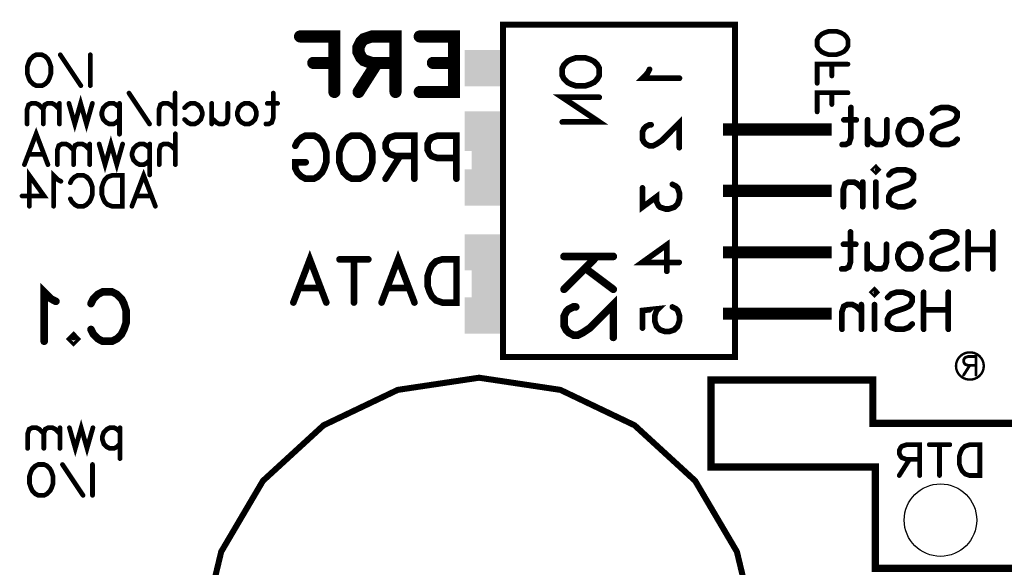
# Model space of a CAD drawing. Extents: x 0 to 95, y 0 to 136.
# Tile 2 of 14: x 0 to 41, y 23 to 45. Entities that reach past the tile are written whole.
import ezdxf

# ---------------------------------------------------------------- set-up
doc = ezdxf.new("R2010")
doc.units = 0
doc.layers.add('Bottom_Silk', color=11, linetype='CONTINUOUS')

msp = doc.modelspace()

# ---------------------------------------------------------------- linework, layer by layer
at = {"layer": 'Bottom_Silk', "linetype": 'CONTINUOUS'}
for points, const_width in [([(78.5, 110.6), (78.7, 16.8), (73.2, 16.8), (73.2, 13.9), (66.3, 13.9), (66.3, 6.6), (60.1, 6.6), (60.1, 9.4), (47.4, 9.4), (47.4, 22.5), (35.8, 22.5), (35.8, 26.7), (29, 26.7), (29, 30.3), (35.7, 30.3), (35.7, 28.5), (58.9, 28.5), (58.9, 31.4), (67.5, 31.4), (67.5, 110.6), (78.7, 110.6), (78.7, 110.3)], 0.3), ([(20.3901, 44.99), (29.99, 44.99), (29.99, 31.25), (20.3901, 31.25), (20.3901, 44.99)], 0.25), ([(11.9881, 44.5075), (13.4107, 44.5075), (13.4107, 42.2105)], 0.5), ([(15.942, 43.4133), (14.9591, 43.4133), (14.6306, 43.5245), (14.5194, 43.6332), (14.4107, 43.8505), (14.4107, 44.0703), (14.5194, 44.2876), (14.6306, 44.3988), (14.9591, 44.5075), (15.942, 44.5075), (15.942, 42.2105)], 0.5), ([(16.942, 44.5075), (18.3622, 44.5075), (18.3622, 42.2105), (16.942, 42.2105)], 0.5), ([(33.3961, 44.3589), (33.4564, 44.481), (33.5786, 44.6017), (33.6993, 44.6635), (33.8818, 44.7239), (34.1864, 44.7239), (34.3675, 44.6635), (34.4896, 44.6017), (34.6104, 44.481), (34.6721, 44.3589), (34.6721, 44.116), (34.6104, 43.9953), (34.4896, 43.8731), (34.3675, 43.8128), (34.1864, 43.7524), (33.8818, 43.7524), (33.6993, 43.8128), (33.5786, 43.8731), (33.4564, 43.9953), (33.3961, 44.116), (33.3961, 44.3589)], 0.1961), ([(1.3071, 43.7505), (1.4293, 43.6902), (1.55, 43.568), (1.6118, 43.4473), (1.6721, 43.2648), (1.6721, 42.9602), (1.6118, 42.7791), (1.55, 42.657), (1.4293, 42.5362), (1.3071, 42.4745), (1.0643, 42.4745), (0.9435, 42.5362), (0.8214, 42.657), (0.761, 42.7791), (0.7007, 42.9602), (0.7007, 43.2648), (0.761, 43.4473), (0.8214, 43.568), (0.9435, 43.6902), (1.0643, 43.7505), (1.3071, 43.7505)], 0.1961), ([(2.915, 42.4745), (2.0643, 43.7491)], 0.1961), ([(3.3072, 43.7505), (3.3072, 42.4745)], 0.1961), ([(13.4107, 43.4133), (12.5364, 43.4133)], 0.5), ([(15.1764, 43.4133), (14.4107, 42.2105)], 0.5), ([(18.3622, 43.4133), (17.4879, 43.4133)], 0.5), ([(22.8443, 43.1894), (22.9167, 43.336), (23.0633, 43.4808), (23.2082, 43.555), (23.4272, 43.6274), (23.7927, 43.6274), (24.01, 43.555), (24.1566, 43.4808), (24.3015, 43.336), (24.3756, 43.1894), (24.3756, 42.898), (24.3015, 42.7531), (24.1566, 42.6065), (24.01, 42.5341), (23.7927, 42.4617), (23.4272, 42.4617), (23.2082, 42.5341), (23.0633, 42.6065), (22.9167, 42.7531), (22.8443, 42.898), (22.8443, 43.1894)], 0.2353), ([(26.458, 43.1467), (26.3839, 43.0001), (26.1666, 42.7811), (27.6962, 42.7811)], 0.2353), ([(33.3961, 42.5699), (33.3961, 43.3603), (34.6721, 43.3603)], 0.1961), ([(34.0039, 43.3603), (34.0039, 42.8745)], 0.1961), ([(3.3928, 41.7398), (3.1499, 40.889), (2.9071, 41.7398), (2.6642, 40.889), (2.4213, 41.7398)], 0.1961), ([(5.7578, 40.889), (4.9071, 42.1637)], 0.1961), ([(6.8182, 42.1651), (6.8182, 40.889)], 0.1961), ([(10.8787, 42.1651), (10.8787, 41.1319), (10.8183, 40.9508), (10.6962, 40.889), (10.5754, 40.889)], 0.1961), ([(22.8443, 40.9702), (24.3756, 40.9702), (22.8443, 41.9911), (24.3756, 41.9911)], 0.2353), ([(33.3961, 41.3874), (33.3961, 42.1777), (34.6721, 42.1777)], 0.1961), ([(34.0039, 42.1777), (34.0039, 41.692)], 0.1961), ([(1.3609, 41.4969), (1.1784, 41.6794), (1.0563, 41.7398), (0.8752, 41.7398), (0.7531, 41.6794), (0.6913, 41.4969), (0.6913, 40.889)], 0.1961), ([(2.0292, 41.4969), (1.8467, 41.6794), (1.7245, 41.7398), (1.5434, 41.7398), (1.4213, 41.6794), (1.3609, 41.4969), (1.3609, 40.889)], 0.1961), ([(2.0292, 41.7398), (2.0292, 40.889)], 0.1961), ([(4.5149, 41.5573), (4.3928, 41.678), (4.2721, 41.7398), (4.0896, 41.7398), (3.9674, 41.678), (3.8467, 41.5573), (3.7849, 41.3748), (3.7849, 41.2526), (3.8467, 41.0715), (3.9674, 40.9494), (4.0896, 40.889), (4.2721, 40.889), (4.3928, 40.9494), (4.5149, 41.0715)], 0.1961), ([(4.5149, 41.7398), (4.5149, 40.4637)], 0.1961), ([(6.8182, 41.4969), (6.6357, 41.6794), (6.5136, 41.7398), (6.3311, 41.7398), (6.2104, 41.6794), (6.15, 41.4969), (6.15, 40.889)], 0.1961), ([(7.2104, 41.5573), (7.3325, 41.6794), (7.4546, 41.7398), (7.6357, 41.7398), (7.7579, 41.6794), (7.8786, 41.5573), (7.9404, 41.3748), (7.9404, 41.254), (7.8786, 41.0715), (7.7579, 40.9508), (7.6357, 40.889), (7.4546, 40.889), (7.3325, 40.9508), (7.2104, 41.0715)], 0.1961), ([(9.0008, 41.7398), (9.0008, 41.1319), (8.9404, 40.9508), (8.8183, 40.889), (8.6358, 40.889), (8.515, 40.9508), (8.3325, 41.1319)], 0.1961), ([(8.3325, 41.7398), (8.3325, 40.889)], 0.1961), ([(9.8801, 41.7398), (10.0008, 41.6794), (10.1229, 41.5573), (10.1833, 41.3748), (10.1833, 41.254), (10.1229, 41.0715), (10.0008, 40.9508), (9.8801, 40.889), (9.6976, 40.889), (9.5754, 40.9508), (9.4547, 41.0715), (9.3929, 41.254), (9.3929, 41.3748), (9.4547, 41.5573), (9.5754, 41.6794), (9.6976, 41.7398), (9.8801, 41.7398)], 0.1961), ([(11.0612, 41.7398), (10.6358, 41.7398)], 0.1961), ([(34.7946, 41.5685), (34.7946, 40.3286), (34.7222, 40.1113), (34.5756, 40.0372), (34.4307, 40.0372)], 0.2353), ([(38.1757, 41.3495), (38.3206, 41.4961), (38.5396, 41.5685), (38.831, 41.5685), (39.05, 41.4961), (39.1966, 41.3495), (39.1966, 41.2046), (39.1225, 41.0581), (39.05, 40.9856), (38.9051, 40.9132), (38.4671, 40.7666), (38.3206, 40.6942), (38.2481, 40.6201), (38.1757, 40.4752), (38.1757, 40.2562), (38.3206, 40.1113), (38.5396, 40.0372), (38.831, 40.0372), (39.05, 40.1113), (39.1966, 40.2562)], 0.2353), ([(26.5237, 40.8535), (26.4513, 40.8535), (26.3047, 40.781), (26.2323, 40.7086), (26.1598, 40.562), (26.1598, 40.2706), (26.2323, 40.1257), (26.3047, 40.0533), (26.4513, 39.9792), (26.5962, 39.9792), (26.7427, 40.0533), (26.96, 40.1982), (27.6895, 40.9276), (27.6895, 39.9067)], 0.2353), ([(35.0136, 41.0581), (34.5032, 41.0581)], 0.2353), ([(36.2861, 41.0581), (36.2861, 40.3286), (36.2137, 40.1113), (36.0671, 40.0372), (35.8481, 40.0372), (35.7032, 40.1113), (35.4842, 40.3286)], 0.2353), ([(35.4842, 41.0581), (35.4842, 40.0372)], 0.2353), ([(37.3412, 41.0581), (37.4861, 40.9856), (37.6327, 40.8391), (37.7051, 40.6201), (37.7051, 40.4752), (37.6327, 40.2562), (37.4861, 40.1113), (37.3412, 40.0372), (37.1222, 40.0372), (36.9757, 40.1113), (36.8308, 40.2562), (36.7567, 40.4752), (36.7567, 40.6201), (36.8308, 40.8391), (36.9757, 40.9856), (37.1222, 41.0581), (37.3412, 41.0581)], 0.2353), ([(29.5, 40.66), (34, 40.66)], 0.5), ([(0.5787, 39.2061), (1.0658, 40.4822), (1.5516, 39.2061)], 0.1961), ([(4.6452, 40.0569), (4.4023, 39.2061), (4.1595, 40.0569), (3.9166, 39.2061), (3.6738, 40.0569)], 0.1961), ([(6.8278, 40.4822), (6.8278, 39.2061)], 0.1961), ([(11.7969, 39.9853), (11.8814, 40.1543), (12.0524, 40.3253), (12.2214, 40.4098), (12.5614, 40.4098), (12.7324, 40.3253), (12.9014, 40.1543), (12.9879, 39.9853), (13.0724, 39.7298), (13.0724, 39.3033), (12.9879, 39.0498), (12.9014, 38.8788), (12.7324, 38.7098), (12.5614, 38.6233), (12.2214, 38.6233), (12.0524, 38.7098), (11.8814, 38.8788), (11.7969, 39.0498), (11.7969, 39.3033), (12.2214, 39.3033)], 0.2745), ([(14.4705, 40.4098), (14.6414, 40.3253), (14.8105, 40.1543), (14.8969, 39.9853), (14.9815, 39.7298), (14.9815, 39.3033), (14.8969, 39.0498), (14.8105, 38.8788), (14.6414, 38.7098), (14.4705, 38.6233), (14.1304, 38.6233), (13.9614, 38.7098), (13.7904, 38.8788), (13.7059, 39.0498), (13.6214, 39.3033), (13.6214, 39.7298), (13.7059, 39.9853), (13.7904, 40.1543), (13.9614, 40.3253), (14.1304, 40.4098), (14.4705, 40.4098)], 0.2745), ([(16.7215, 39.5588), (15.957, 39.5588), (15.7015, 39.6453), (15.615, 39.7298), (15.5305, 39.8988), (15.5305, 40.0698), (15.615, 40.2388), (15.7015, 40.3253), (15.957, 40.4098), (16.7215, 40.4098), (16.7215, 38.6233)], 0.2745), ([(18.4615, 39.4743), (17.695, 39.4743), (17.4415, 39.5588), (17.355, 39.6453), (17.2705, 39.8143), (17.2705, 40.0698), (17.355, 40.2388), (17.4415, 40.3253), (17.695, 40.4098), (18.4615, 40.4098), (18.4615, 38.6233)], 0.2745), ([(2.6134, 39.814), (2.4309, 39.9965), (2.3087, 40.0569), (2.1276, 40.0569), (2.0055, 39.9965), (1.9437, 39.814), (1.9437, 39.2061)], 0.1961), ([(3.2816, 39.814), (3.0991, 39.9965), (2.977, 40.0569), (2.7959, 40.0569), (2.6737, 39.9965), (2.6134, 39.814), (2.6134, 39.2061)], 0.1961), ([(3.2816, 40.0569), (3.2816, 39.2061)], 0.1961), ([(5.7674, 39.8744), (5.6452, 39.9951), (5.5245, 40.0569), (5.342, 40.0569), (5.2199, 39.9951), (5.0991, 39.8744), (5.0374, 39.6919), (5.0374, 39.5697), (5.0991, 39.3886), (5.2199, 39.2665), (5.342, 39.2061), (5.5245, 39.2061), (5.6452, 39.2665), (5.7674, 39.3886)], 0.1961), ([(5.7674, 40.0569), (5.7674, 38.7808)], 0.1961), ([(6.8278, 39.814), (6.6453, 39.9965), (6.5231, 40.0569), (6.3406, 40.0569), (6.2199, 39.9965), (6.1595, 39.814), (6.1595, 39.2061)], 0.1961), ([(1.3691, 39.6315), (0.7612, 39.6315)], 0.1961), ([(16.126, 39.5588), (15.5305, 38.6233)], 0.2745), ([(35.8988, 38.9962), (35.8263, 38.9238), (35.7522, 38.9962), (35.8263, 39.0703), (35.8988, 38.9962)], 0.2353), ([(0.7851, 37.4846), (0.7851, 38.7593), (1.393, 37.91), (0.4819, 37.91)], 0.1961), ([(2.0898, 38.5164), (1.9677, 38.5782), (1.7852, 38.7593), (1.7852, 37.4846)], 0.1961), ([(2.482, 38.4575), (2.5423, 38.5782), (2.6645, 38.7003), (2.7852, 38.7607), (3.028, 38.7607), (3.1502, 38.7003), (3.2709, 38.5782), (3.3327, 38.4575), (3.393, 38.275), (3.393, 37.9703), (3.3327, 37.7892), (3.2709, 37.6671), (3.1502, 37.5464), (3.028, 37.4846), (2.7852, 37.4846), (2.6645, 37.5464), (2.5423, 37.6671), (2.482, 37.7892)], 0.1961), ([(4.6359, 38.7607), (4.6359, 37.4846), (4.2106, 37.4846), (4.0281, 37.5464), (3.9059, 37.6671), (3.8456, 37.7892), (3.7852, 37.9703), (3.7852, 38.275), (3.8456, 38.4575), (3.9059, 38.5782), (4.0281, 38.7003), (4.2106, 38.7607), (4.6359, 38.7607)], 0.1961), ([(5.0281, 37.4846), (5.5152, 38.7607), (6.001, 37.4846)], 0.1961), ([(36.3694, 38.7772), (36.5142, 38.9238), (36.7332, 38.9962), (37.0247, 38.9962), (37.2437, 38.9238), (37.3902, 38.7772), (37.3902, 38.6323), (37.3161, 38.4858), (37.2437, 38.4133), (37.0988, 38.3409), (36.6608, 38.1943), (36.5142, 38.1219), (36.4418, 38.0478), (36.3694, 37.9029), (36.3694, 37.6839), (36.5142, 37.539), (36.7332, 37.4649), (37.0247, 37.4649), (37.2437, 37.539), (37.3902, 37.6839)], 0.2353), ([(26.1656, 38.2446), (26.1656, 37.4444), (26.7485, 37.8808), (26.7485, 37.6618), (26.8209, 37.5169), (26.8934, 37.4444), (27.1124, 37.3703), (27.2572, 37.3703), (27.4762, 37.4444), (27.6228, 37.5893), (27.6952, 37.8083), (27.6952, 38.0273), (27.6228, 38.2446), (27.5487, 38.3171), (27.4038, 38.3912)], 0.2353), ([(29.5, 38.12), (34, 38.12)], 0.5), ([(35.2816, 38.1943), (35.0626, 38.4133), (34.9161, 38.4858), (34.6987, 38.4858), (34.5522, 38.4133), (34.4797, 38.1943), (34.4797, 37.4649)], 0.2353), ([(35.2816, 38.4858), (35.2816, 37.4649)], 0.2353), ([(35.8263, 38.4858), (35.8263, 37.4649)], 0.2353), ([(5.8185, 37.91), (5.2106, 37.91)], 0.1961), ([(34.7759, 36.4214), (34.7759, 35.1815), (34.7034, 34.9642), (34.5569, 34.8901), (34.412, 34.8901)], 0.2353), ([(38.1569, 36.2024), (38.3018, 36.3489), (38.5208, 36.4214), (38.8123, 36.4214), (39.0313, 36.3489), (39.1778, 36.2024), (39.1778, 36.0575), (39.1037, 35.9109), (39.0313, 35.8385), (38.8864, 35.7661), (38.4484, 35.6195), (38.3018, 35.5471), (38.2294, 35.4729), (38.1569, 35.3281), (38.1569, 35.1091), (38.3018, 34.9642), (38.5208, 34.8901), (38.8123, 34.8901), (39.0313, 34.9642), (39.1778, 35.1091)], 0.2353), ([(39.6484, 36.4214), (39.6484, 34.8901)], 0.2353), ([(40.6693, 36.4214), (40.6693, 34.8901)], 0.2353), ([(27.6837, 35.1593), (26.1541, 35.1593), (27.1733, 35.8888), (27.1733, 34.7954)], 0.2353), ([(34.9949, 35.9109), (34.4844, 35.9109)], 0.2353), ([(36.2673, 35.9109), (36.2673, 35.1815), (36.1949, 34.9642), (36.0483, 34.8901), (35.8293, 34.8901), (35.6844, 34.9642), (35.4654, 35.1815)], 0.2353), ([(35.4654, 35.9109), (35.4654, 34.8901)], 0.2353), ([(37.3225, 35.9109), (37.4673, 35.8385), (37.6139, 35.6919), (37.6863, 35.4729), (37.6863, 35.3281), (37.6139, 35.1091), (37.4673, 34.9642), (37.3225, 34.8901), (37.1035, 34.8901), (36.9569, 34.9642), (36.812, 35.1091), (36.7379, 35.3281), (36.7379, 35.4729), (36.812, 35.6919), (36.9569, 35.8385), (37.1035, 35.9109), (37.3225, 35.9109)], 0.2353), ([(11.713, 33.5002), (12.395, 35.2867), (13.075, 33.5002)], 0.2745), ([(15.3641, 33.5002), (16.0461, 35.2867), (16.7261, 33.5002)], 0.2745), ([(22.9161, 35.4077), (24.9578, 35.4077)], 0.3137), ([(22.9161, 34.0465), (24.2772, 35.4077)], 0.3137), ([(29.5, 35.58), (34, 35.58)], 0.5), ([(40.6693, 35.6919), (39.6484, 35.6919)], 0.2353), ([(14.8151, 35.2867), (13.6241, 35.2867)], 0.2745), ([(14.2196, 35.2867), (14.2196, 33.5002)], 0.2745), ([(18.4661, 35.2867), (18.4661, 33.5002), (17.8706, 33.5002), (17.6151, 33.5867), (17.4441, 33.7557), (17.3596, 33.9267), (17.2751, 34.1802), (17.2751, 34.6067), (17.3596, 34.8622), (17.4441, 35.0312), (17.6151, 35.2022), (17.8706, 35.2867), (18.4661, 35.2867)], 0.2745), ([(23.7898, 34.9225), (24.9578, 34.0465)], 0.3137), ([(1.8855, 33.5494), (1.6901, 33.6482), (1.3981, 33.938), (1.3981, 31.8984)], 0.3137), ([(3.3359, 33.455), (3.4324, 33.6482), (3.6279, 33.8436), (3.821, 33.9402), (4.2096, 33.9402), (4.405, 33.8436), (4.5982, 33.6482), (4.697, 33.455), (4.7936, 33.163), (4.7936, 32.6756), (4.697, 32.3859), (4.5982, 32.1904), (4.405, 31.9973), (4.2096, 31.8984), (3.821, 31.8984), (3.6279, 31.9973), (3.4324, 32.1904), (3.3359, 32.3859)], 0.3137), ([(12.8195, 34.0957), (11.9685, 34.0957)], 0.2745), ([(16.4706, 34.0957), (15.6196, 34.0957)], 0.2745), ([(35.8425, 33.9247), (35.7701, 33.8523), (35.6959, 33.9247), (35.7701, 33.9989), (35.8425, 33.9247)], 0.2353), ([(36.3131, 33.7057), (36.458, 33.8523), (36.677, 33.9247), (36.9684, 33.9247), (37.1874, 33.8523), (37.334, 33.7057), (37.334, 33.5609), (37.2598, 33.4143), (37.1874, 33.3419), (37.0425, 33.2694), (36.6045, 33.1229), (36.458, 33.0504), (36.3855, 32.9763), (36.3131, 32.8314), (36.3131, 32.6124), (36.458, 32.4675), (36.677, 32.3934), (36.9684, 32.3934), (37.1874, 32.4675), (37.334, 32.6124)], 0.2353), ([(37.8046, 33.9247), (37.8046, 32.3934)], 0.2353), ([(38.8254, 33.9247), (38.8254, 32.3934)], 0.2353), ([(23.4035, 33.3202), (23.3069, 33.3202), (23.1115, 33.2237), (23.0149, 33.1271), (22.9183, 32.9317), (22.9183, 32.5431), (23.0149, 32.3499), (23.1115, 32.2533), (23.3069, 32.1545), (23.5001, 32.1545), (23.6955, 32.2533), (23.9852, 32.4465), (24.9578, 33.4191), (24.9578, 32.0579)], 0.3137), ([(26.1637, 32.4427), (26.1637, 33.1705), (26.819, 33.2429), (26.7466, 33.1705), (26.6724, 32.9515), (26.6724, 32.7341), (26.7466, 32.5151), (26.8914, 32.3686), (27.1104, 32.2961), (27.2553, 32.2961), (27.4743, 32.3686), (27.6209, 32.5151), (27.6933, 32.7341), (27.6933, 32.9515), (27.6209, 33.1705), (27.5468, 33.2429), (27.4019, 33.317)], 0.2353), ([(35.2254, 33.1229), (35.0064, 33.3419), (34.8598, 33.4143), (34.6425, 33.4143), (34.4959, 33.3419), (34.4235, 33.1229), (34.4235, 32.3934)], 0.2353), ([(35.2254, 33.4143), (35.2254, 32.3934)], 0.2353), ([(35.7701, 33.4143), (35.7701, 32.3934)], 0.2353), ([(29.5, 33.04), (34, 33.04)], 0.5), ([(38.8254, 33.1953), (37.8046, 33.1953)], 0.2353), ([(2.6118, 32.0939), (2.7084, 31.995), (2.6118, 31.8984), (2.513, 31.995), (2.6118, 32.0939)], 0.3137), ([(40.2947, 30.8756), (40.2821, 30.9932), (40.2449, 31.1057), (40.1847, 31.2081), (40.1042, 31.2961), (40.0068, 31.3656), (39.8969, 31.4137), (39.7792, 31.4383), (39.6588, 31.4383), (39.5411, 31.4137), (39.4312, 31.3656), (39.3338, 31.2961), (39.2533, 31.2081), (39.1931, 31.1057), (39.1559, 30.9932), (39.1433, 30.8756), (39.1559, 30.7579), (39.1931, 30.6454), (39.2533, 30.543), (39.3338, 30.455), (39.4312, 30.3855), (39.5411, 30.3374), (39.6588, 30.3128), (39.7792, 30.3128), (39.8969, 30.3374), (40.0068, 30.3855), (40.1042, 30.455), (40.1847, 30.543), (40.2449, 30.6454), (40.2821, 30.7579), (40.2947, 30.8756)], 0.1), ([(39.9703, 30.9017), (39.6426, 30.9017), (39.5331, 30.9388), (39.496, 30.975), (39.4598, 31.0474), (39.4598, 31.1207), (39.496, 31.1932), (39.5331, 31.2302), (39.6426, 31.2664), (39.9703, 31.2664), (39.9703, 30.5008)], 0.1176), ([(39.715, 30.9017), (39.4598, 30.5008)], 0.1176), ([(21.4009, 7.54), (24.628, 8.6203), (27.3983, 10.5969), (29.4698, 13.297), (30.6612, 16.4848), (30.8687, 19.8817), (30.074, 23.1907), (28.3466, 26.1229), (25.8375, 28.422), (22.7658, 29.887), (19.4, 30.39), (16.0342, 29.887), (12.9625, 28.422), (10.4534, 26.1229), (8.726, 23.1907), (7.9313, 19.8817), (8.1388, 16.4848), (9.3302, 13.297), (11.4017, 10.5969), (14.172, 8.6203), (17.3991, 7.54)], 0.25), ([(3.4141, 28.3191), (3.1712, 27.4683), (2.9283, 28.3191), (2.6855, 27.4683), (2.4426, 28.3191)], 0.1961), ([(1.3822, 28.0762), (1.1997, 28.2587), (1.0776, 28.3191), (0.8965, 28.3191), (0.7743, 28.2587), (0.7126, 28.0762), (0.7126, 27.4683)], 0.1961), ([(2.0504, 28.0762), (1.8679, 28.2587), (1.7458, 28.3191), (1.5647, 28.3191), (1.4426, 28.2587), (1.3822, 28.0762), (1.3822, 27.4683)], 0.1961), ([(2.0504, 28.3191), (2.0504, 27.4683)], 0.1961), ([(4.5362, 28.1366), (4.4141, 28.2573), (4.2933, 28.3191), (4.1108, 28.3191), (3.9887, 28.2573), (3.868, 28.1366), (3.8062, 27.9541), (3.8062, 27.8319), (3.868, 27.6508), (3.9887, 27.5287), (4.1108, 27.4683), (4.2933, 27.4683), (4.4141, 27.5287), (4.5362, 27.6508)], 0.1961), ([(4.5362, 28.3191), (4.5362, 27.043)], 0.1961), ([(37.6435, 27.0122), (37.0974, 27.0122), (36.9149, 27.074), (36.8531, 27.1344), (36.7928, 27.2551), (36.7928, 27.3772), (36.8531, 27.4979), (36.9149, 27.5597), (37.0974, 27.6201), (37.6435, 27.6201), (37.6435, 26.344)], 0.1961), ([(38.8864, 27.6201), (38.0357, 27.6201)], 0.1961), ([(38.461, 27.6201), (38.461, 26.344)], 0.1961), ([(40.1293, 27.6201), (40.1293, 26.344), (39.7039, 26.344), (39.5214, 26.4058), (39.3993, 26.5265), (39.3389, 26.6486), (39.2785, 26.8297), (39.2785, 27.1344), (39.3389, 27.3169), (39.3993, 27.4376), (39.5214, 27.5597), (39.7039, 27.6201), (40.1293, 27.6201)], 0.1961), ([(37.2181, 27.0122), (36.7928, 26.344)], 0.1961), ([(1.3971, 26.8001), (1.5193, 26.7398), (1.64, 26.6176), (1.7018, 26.4969), (1.7621, 26.3144), (1.7621, 26.0098), (1.7018, 25.8287), (1.64, 25.7066), (1.5193, 25.5858), (1.3971, 25.5241), (1.1543, 25.5241), (1.0335, 25.5858), (0.9114, 25.7066), (0.851, 25.8287), (0.7907, 26.0098), (0.7907, 26.3144), (0.851, 26.4969), (0.9114, 26.6176), (1.0335, 26.7398), (1.1543, 26.8001), (1.3971, 26.8001)], 0.1961), ([(3.005, 25.5241), (2.1543, 26.7987)], 0.1961), ([(3.3972, 26.8001), (3.3972, 25.5241)], 0.1961)]:
    msp.add_lwpolyline(points, dxfattribs=dict(at, const_width=const_width))
for points, const_width in [([(11.8631, 44.5075, 1), (12.1131, 44.5075, 1), (11.8631, 44.5075, 1)], 0.25), ([(16.817, 44.5075, 1), (17.067, 44.5075, 1), (16.817, 44.5075, 1)], 0.25), ([(33.347, 44.3589, 1), (33.4451, 44.3589, 1), (33.347, 44.3589, 1)], 0.098), ([(1.2581, 43.7505, 1), (1.3562, 43.7505, 1), (1.2581, 43.7505, 1)], 0.098), ([(2.0153, 43.7491, 1), (2.1133, 43.7491, 1), (2.0153, 43.7491, 1)], 0.098), ([(3.2582, 43.7505, 1), (3.3562, 43.7505, 1), (3.2582, 43.7505, 1)], 0.098), ([(12.4114, 43.4133, 1), (12.6614, 43.4133, 1), (12.4114, 43.4133, 1)], 0.25), ([(13.2857, 43.4133, 1), (13.5357, 43.4133, 1), (13.2857, 43.4133, 1)], 0.25), ([(15.0514, 43.4133, 1), (15.3014, 43.4133, 1), (15.0514, 43.4133, 1)], 0.25), ([(15.817, 43.4133, 1), (16.067, 43.4133, 1), (15.817, 43.4133, 1)], 0.25), ([(17.3629, 43.4133, 1), (17.6129, 43.4133, 1), (17.3629, 43.4133, 1)], 0.25), ([(18.2372, 43.4133, 1), (18.4872, 43.4133, 1), (18.2372, 43.4133, 1)], 0.25), ([(22.7855, 43.1894, 1), (22.9031, 43.1894, 1), (22.7855, 43.1894, 1)], 0.1176), ([(26.3992, 43.1467, 1), (26.5168, 43.1467, 1), (26.3992, 43.1467, 1)], 0.1176), ([(33.9549, 43.3603, 1), (34.0529, 43.3603, 1), (33.9549, 43.3603, 1)], 0.098), ([(34.6231, 43.3603, 1), (34.7212, 43.3603, 1), (34.6231, 43.3603, 1)], 0.098), ([(27.6374, 42.7811, 1), (27.755, 42.7811, 1), (27.6374, 42.7811, 1)], 0.1176), ([(33.9549, 42.8745, 1), (34.0529, 42.8745, 1), (33.9549, 42.8745, 1)], 0.098), ([(2.866, 42.4745, 1), (2.964, 42.4745, 1), (2.866, 42.4745, 1)], 0.098), ([(3.2582, 42.4745, 1), (3.3562, 42.4745, 1), (3.2582, 42.4745, 1)], 0.098), ([(13.2857, 42.2105, 1), (13.5357, 42.2105, 1), (13.2857, 42.2105, 1)], 0.25), ([(14.2857, 42.2105, 1), (14.5357, 42.2105, 1), (14.2857, 42.2105, 1)], 0.25), ([(15.817, 42.2105, 1), (16.067, 42.2105, 1), (15.817, 42.2105, 1)], 0.25), ([(16.817, 42.2105, 1), (17.067, 42.2105, 1), (16.817, 42.2105, 1)], 0.25), ([(33.347, 42.5699, 1), (33.4451, 42.5699, 1), (33.347, 42.5699, 1)], 0.098), ([(4.8581, 42.1637, 1), (4.9561, 42.1637, 1), (4.8581, 42.1637, 1)], 0.098), ([(6.7692, 42.1651, 1), (6.8672, 42.1651, 1), (6.7692, 42.1651, 1)], 0.098), ([(10.8297, 42.1651, 1), (10.9277, 42.1651, 1), (10.8297, 42.1651, 1)], 0.098), ([(24.3168, 41.9911, 1), (24.4344, 41.9911, 1), (24.3168, 41.9911, 1)], 0.1176), ([(33.9549, 42.1777, 1), (34.0529, 42.1777, 1), (33.9549, 42.1777, 1)], 0.098), ([(34.6231, 42.1777, 1), (34.7212, 42.1777, 1), (34.6231, 42.1777, 1)], 0.098), ([(1.3119, 41.4969, 1), (1.41, 41.4969, 1), (1.3119, 41.4969, 1)], 0.098), ([(1.9802, 41.7398, 1), (2.0782, 41.7398, 1), (1.9802, 41.7398, 1)], 0.098), ([(1.9802, 41.4969, 1), (2.0782, 41.4969, 1), (1.9802, 41.4969, 1)], 0.098), ([(2.3723, 41.7398, 1), (2.4703, 41.7398, 1), (2.3723, 41.7398, 1)], 0.098), ([(3.3438, 41.7398, 1), (3.4418, 41.7398, 1), (3.3438, 41.7398, 1)], 0.098), ([(4.4659, 41.7398, 1), (4.564, 41.7398, 1), (4.4659, 41.7398, 1)], 0.098), ([(4.4659, 41.5573, 1), (4.564, 41.5573, 1), (4.4659, 41.5573, 1)], 0.098), ([(6.7692, 41.4969, 1), (6.8672, 41.4969, 1), (6.7692, 41.4969, 1)], 0.098), ([(7.1614, 41.5573, 1), (7.2594, 41.5573, 1), (7.1614, 41.5573, 1)], 0.098), ([(8.2835, 41.7398, 1), (8.3816, 41.7398, 1), (8.2835, 41.7398, 1)], 0.098), ([(8.9517, 41.7398, 1), (9.0498, 41.7398, 1), (8.9517, 41.7398, 1)], 0.098), ([(9.831, 41.7398, 1), (9.9291, 41.7398, 1), (9.831, 41.7398, 1)], 0.098), ([(10.5868, 41.7398, 1), (10.6848, 41.7398, 1), (10.5868, 41.7398, 1)], 0.098), ([(11.0122, 41.7398, 1), (11.1102, 41.7398, 1), (11.0122, 41.7398, 1)], 0.098), ([(33.9549, 41.692, 1), (34.0529, 41.692, 1), (33.9549, 41.692, 1)], 0.098), ([(34.7358, 41.5685, 1), (34.8534, 41.5685, 1), (34.7358, 41.5685, 1)], 0.1176), ([(4.4659, 41.0715, 1), (4.564, 41.0715, 1), (4.4659, 41.0715, 1)], 0.098), ([(7.1614, 41.0715, 1), (7.2594, 41.0715, 1), (7.1614, 41.0715, 1)], 0.098), ([(8.2835, 41.1319, 1), (8.3816, 41.1319, 1), (8.2835, 41.1319, 1)], 0.098), ([(33.347, 41.3874, 1), (33.4451, 41.3874, 1), (33.347, 41.3874, 1)], 0.098), ([(34.4444, 41.0581, 1), (34.562, 41.0581, 1), (34.4444, 41.0581, 1)], 0.1176), ([(34.9548, 41.0581, 1), (35.0724, 41.0581, 1), (34.9548, 41.0581, 1)], 0.1176), ([(35.4254, 41.0581, 1), (35.543, 41.0581, 1), (35.4254, 41.0581, 1)], 0.1176), ([(36.2273, 41.0581, 1), (36.3449, 41.0581, 1), (36.2273, 41.0581, 1)], 0.1176), ([(37.2824, 41.0581, 1), (37.4001, 41.0581, 1), (37.2824, 41.0581, 1)], 0.1176), ([(38.1169, 41.3495, 1), (38.2345, 41.3495, 1), (38.1169, 41.3495, 1)], 0.1176), ([(0.6423, 40.889, 1), (0.7403, 40.889, 1), (0.6423, 40.889, 1)], 0.098), ([(1.3119, 40.889, 1), (1.41, 40.889, 1), (1.3119, 40.889, 1)], 0.098), ([(1.9802, 40.889, 1), (2.0782, 40.889, 1), (1.9802, 40.889, 1)], 0.098), ([(5.7088, 40.889, 1), (5.8069, 40.889, 1), (5.7088, 40.889, 1)], 0.098), ([(6.101, 40.889, 1), (6.199, 40.889, 1), (6.101, 40.889, 1)], 0.098), ([(6.7692, 40.889, 1), (6.8672, 40.889, 1), (6.7692, 40.889, 1)], 0.098), ([(8.2835, 40.889, 1), (8.3816, 40.889, 1), (8.2835, 40.889, 1)], 0.098), ([(10.5264, 40.889, 1), (10.6245, 40.889, 1), (10.5264, 40.889, 1)], 0.098), ([(22.7855, 40.9702, 1), (22.9031, 40.9702, 1), (22.7855, 40.9702, 1)], 0.1176), ([(26.4649, 40.8535, 1), (26.5825, 40.8535, 1), (26.4649, 40.8535, 1)], 0.1176), ([(4.4659, 40.4637, 1), (4.564, 40.4637, 1), (4.4659, 40.4637, 1)], 0.098), ([(6.7787, 40.4822, 1), (6.8768, 40.4822, 1), (6.7787, 40.4822, 1)], 0.098), ([(14.4018, 40.4098, 1), (14.5391, 40.4098, 1), (14.4018, 40.4098, 1)], 0.1373), ([(35.4254, 40.3286, 1), (35.543, 40.3286, 1), (35.4254, 40.3286, 1)], 0.1176), ([(39.1378, 40.2562, 1), (39.2554, 40.2562, 1), (39.1378, 40.2562, 1)], 0.1176), ([(3.2326, 40.0569, 1), (3.3306, 40.0569, 1), (3.2326, 40.0569, 1)], 0.098), ([(3.6247, 40.0569, 1), (3.7228, 40.0569, 1), (3.6247, 40.0569, 1)], 0.098), ([(4.5962, 40.0569, 1), (4.6942, 40.0569, 1), (4.5962, 40.0569, 1)], 0.098), ([(5.7183, 40.0569, 1), (5.8164, 40.0569, 1), (5.7183, 40.0569, 1)], 0.098), ([(5.7183, 39.8744, 1), (5.8164, 39.8744, 1), (5.7183, 39.8744, 1)], 0.098), ([(11.7282, 39.9853, 1), (11.8655, 39.9853, 1), (11.7282, 39.9853, 1)], 0.1373), ([(27.6307, 39.9067, 1), (27.7483, 39.9067, 1), (27.6307, 39.9067, 1)], 0.1176), ([(34.3719, 40.0372, 1), (34.4896, 40.0372, 1), (34.3719, 40.0372, 1)], 0.1176), ([(35.4254, 40.0372, 1), (35.543, 40.0372, 1), (35.4254, 40.0372, 1)], 0.1176), ([(0.7122, 39.6315, 1), (0.8102, 39.6315, 1), (0.7122, 39.6315, 1)], 0.098), ([(1.3201, 39.6315, 1), (1.4181, 39.6315, 1), (1.3201, 39.6315, 1)], 0.098), ([(2.5643, 39.814, 1), (2.6624, 39.814, 1), (2.5643, 39.814, 1)], 0.098), ([(3.2326, 39.814, 1), (3.3306, 39.814, 1), (3.2326, 39.814, 1)], 0.098), ([(6.7787, 39.814, 1), (6.8768, 39.814, 1), (6.7787, 39.814, 1)], 0.098), ([(16.0574, 39.5588, 1), (16.1946, 39.5588, 1), (16.0574, 39.5588, 1)], 0.1373), ([(16.6529, 39.5588, 1), (16.7901, 39.5588, 1), (16.6529, 39.5588, 1)], 0.1373), ([(18.3929, 39.4743, 1), (18.5302, 39.4743, 1), (18.3929, 39.4743, 1)], 0.1373), ([(0.5297, 39.2061, 1), (0.6277, 39.2061, 1), (0.5297, 39.2061, 1)], 0.098), ([(1.5026, 39.2061, 1), (1.6006, 39.2061, 1), (1.5026, 39.2061, 1)], 0.098), ([(1.8947, 39.2061, 1), (1.9927, 39.2061, 1), (1.8947, 39.2061, 1)], 0.098), ([(2.5643, 39.2061, 1), (2.6624, 39.2061, 1), (2.5643, 39.2061, 1)], 0.098), ([(3.2326, 39.2061, 1), (3.3306, 39.2061, 1), (3.2326, 39.2061, 1)], 0.098), ([(5.7183, 39.3886, 1), (5.8164, 39.3886, 1), (5.7183, 39.3886, 1)], 0.098), ([(6.1105, 39.2061, 1), (6.2085, 39.2061, 1), (6.1105, 39.2061, 1)], 0.098), ([(6.7787, 39.2061, 1), (6.8768, 39.2061, 1), (6.7787, 39.2061, 1)], 0.098), ([(12.1528, 39.3033, 1), (12.29, 39.3033, 1), (12.1528, 39.3033, 1)], 0.1373), ([(4.5869, 38.7607, 1), (4.685, 38.7607, 1), (4.5869, 38.7607, 1)], 0.098), ([(5.7183, 38.7808, 1), (5.8164, 38.7808, 1), (5.7183, 38.7808, 1)], 0.098), ([(15.4618, 38.6233, 1), (15.5991, 38.6233, 1), (15.4618, 38.6233, 1)], 0.1373), ([(16.6529, 38.6233, 1), (16.7901, 38.6233, 1), (16.6529, 38.6233, 1)], 0.1373), ([(18.3929, 38.6233, 1), (18.5302, 38.6233, 1), (18.3929, 38.6233, 1)], 0.1373), ([(35.84, 38.9962, 1), (35.9576, 38.9962, 1), (35.84, 38.9962, 1)], 0.1176), ([(36.3105, 38.7772, 1), (36.4282, 38.7772, 1), (36.3105, 38.7772, 1)], 0.1176), ([(2.0408, 38.5164, 1), (2.1388, 38.5164, 1), (2.0408, 38.5164, 1)], 0.098), ([(2.4329, 38.4575, 1), (2.531, 38.4575, 1), (2.4329, 38.4575, 1)], 0.098), ([(26.1068, 38.2446, 1), (26.2244, 38.2446, 1), (26.1068, 38.2446, 1)], 0.1176), ([(27.345, 38.3912, 1), (27.4626, 38.3912, 1), (27.345, 38.3912, 1)], 0.1176), ([(35.2228, 38.4858, 1), (35.3404, 38.4858, 1), (35.2228, 38.4858, 1)], 0.1176), ([(35.7675, 38.4858, 1), (35.8852, 38.4858, 1), (35.7675, 38.4858, 1)], 0.1176), ([(0.4329, 37.91, 1), (0.5309, 37.91, 1), (0.4329, 37.91, 1)], 0.098), ([(5.1616, 37.91, 1), (5.2596, 37.91, 1), (5.1616, 37.91, 1)], 0.098), ([(5.7694, 37.91, 1), (5.8675, 37.91, 1), (5.7694, 37.91, 1)], 0.098), ([(35.2228, 38.1943, 1), (35.3404, 38.1943, 1), (35.2228, 38.1943, 1)], 0.1176), ([(0.7361, 37.4846, 1), (0.8342, 37.4846, 1), (0.7361, 37.4846, 1)], 0.098), ([(1.7361, 37.4846, 1), (1.8342, 37.4846, 1), (1.7361, 37.4846, 1)], 0.098), ([(2.4329, 37.7892, 1), (2.531, 37.7892, 1), (2.4329, 37.7892, 1)], 0.098), ([(4.9791, 37.4846, 1), (5.0771, 37.4846, 1), (4.9791, 37.4846, 1)], 0.098), ([(5.9519, 37.4846, 1), (6.05, 37.4846, 1), (5.9519, 37.4846, 1)], 0.098), ([(34.4209, 37.4649, 1), (34.5386, 37.4649, 1), (34.4209, 37.4649, 1)], 0.1176), ([(35.2228, 37.4649, 1), (35.3404, 37.4649, 1), (35.2228, 37.4649, 1)], 0.1176), ([(35.7675, 37.4649, 1), (35.8852, 37.4649, 1), (35.7675, 37.4649, 1)], 0.1176), ([(37.3314, 37.6839, 1), (37.4491, 37.6839, 1), (37.3314, 37.6839, 1)], 0.1176), ([(34.717, 36.4214, 1), (34.8347, 36.4214, 1), (34.717, 36.4214, 1)], 0.1176), ([(38.0981, 36.2024, 1), (38.2158, 36.2024, 1), (38.0981, 36.2024, 1)], 0.1176), ([(39.5896, 36.4214, 1), (39.7072, 36.4214, 1), (39.5896, 36.4214, 1)], 0.1176), ([(40.6105, 36.4214, 1), (40.7281, 36.4214, 1), (40.6105, 36.4214, 1)], 0.1176), ([(34.4256, 35.9109, 1), (34.5432, 35.9109, 1), (34.4256, 35.9109, 1)], 0.1176), ([(34.936, 35.9109, 1), (35.0537, 35.9109, 1), (34.936, 35.9109, 1)], 0.1176), ([(35.4066, 35.9109, 1), (35.5243, 35.9109, 1), (35.4066, 35.9109, 1)], 0.1176), ([(36.2085, 35.9109, 1), (36.3261, 35.9109, 1), (36.2085, 35.9109, 1)], 0.1176), ([(37.2636, 35.9109, 1), (37.3813, 35.9109, 1), (37.2636, 35.9109, 1)], 0.1176), ([(22.8376, 35.4077, 1), (22.9945, 35.4077, 1), (22.8376, 35.4077, 1)], 0.1569), ([(24.1988, 35.4077, 1), (24.3557, 35.4077, 1), (24.1988, 35.4077, 1)], 0.1569), ([(24.8794, 35.4077, 1), (25.0363, 35.4077, 1), (24.8794, 35.4077, 1)], 0.1569), ([(39.5896, 35.6919, 1), (39.7072, 35.6919, 1), (39.5896, 35.6919, 1)], 0.1176), ([(40.6105, 35.6919, 1), (40.7281, 35.6919, 1), (40.6105, 35.6919, 1)], 0.1176), ([(13.5554, 35.2867, 1), (13.6927, 35.2867, 1), (13.5554, 35.2867, 1)], 0.1373), ([(14.1509, 35.2867, 1), (14.2882, 35.2867, 1), (14.1509, 35.2867, 1)], 0.1373), ([(14.7464, 35.2867, 1), (14.8837, 35.2867, 1), (14.7464, 35.2867, 1)], 0.1373), ([(18.3975, 35.2867, 1), (18.5348, 35.2867, 1), (18.3975, 35.2867, 1)], 0.1373), ([(23.7114, 34.9225, 1), (23.8683, 34.9225, 1), (23.7114, 34.9225, 1)], 0.1569), ([(27.6249, 35.1593, 1), (27.7425, 35.1593, 1), (27.6249, 35.1593, 1)], 0.1176), ([(35.4066, 35.1815, 1), (35.5243, 35.1815, 1), (35.4066, 35.1815, 1)], 0.1176), ([(39.119, 35.1091, 1), (39.2366, 35.1091, 1), (39.119, 35.1091, 1)], 0.1176), ([(27.1145, 34.7954, 1), (27.2321, 34.7954, 1), (27.1145, 34.7954, 1)], 0.1176), ([(34.3532, 34.8901, 1), (34.4708, 34.8901, 1), (34.3532, 34.8901, 1)], 0.1176), ([(35.4066, 34.8901, 1), (35.5243, 34.8901, 1), (35.4066, 34.8901, 1)], 0.1176), ([(39.5896, 34.8901, 1), (39.7072, 34.8901, 1), (39.5896, 34.8901, 1)], 0.1176), ([(40.6105, 34.8901, 1), (40.7281, 34.8901, 1), (40.6105, 34.8901, 1)], 0.1176), ([(11.8999, 34.0957, 1), (12.0371, 34.0957, 1), (11.8999, 34.0957, 1)], 0.1373), ([(12.7509, 34.0957, 1), (12.8882, 34.0957, 1), (12.7509, 34.0957, 1)], 0.1373), ([(15.551, 34.0957, 1), (15.6882, 34.0957, 1), (15.551, 34.0957, 1)], 0.1373), ([(16.402, 34.0957, 1), (16.5392, 34.0957, 1), (16.402, 34.0957, 1)], 0.1373), ([(22.8376, 34.0465, 1), (22.9945, 34.0465, 1), (22.8376, 34.0465, 1)], 0.1569), ([(24.8794, 34.0465, 1), (25.0363, 34.0465, 1), (24.8794, 34.0465, 1)], 0.1569), ([(35.7837, 33.9247, 1), (35.9013, 33.9247, 1), (35.7837, 33.9247, 1)], 0.1176), ([(37.7457, 33.9247, 1), (37.8634, 33.9247, 1), (37.7457, 33.9247, 1)], 0.1176), ([(38.7666, 33.9247, 1), (38.8843, 33.9247, 1), (38.7666, 33.9247, 1)], 0.1176), ([(1.8071, 33.5494, 1), (1.964, 33.5494, 1), (1.8071, 33.5494, 1)], 0.1569), ([(3.2574, 33.455, 1), (3.4143, 33.455, 1), (3.2574, 33.455, 1)], 0.1569), ([(11.6444, 33.5002, 1), (11.7816, 33.5002, 1), (11.6444, 33.5002, 1)], 0.1373), ([(13.0064, 33.5002, 1), (13.1437, 33.5002, 1), (13.0064, 33.5002, 1)], 0.1373), ([(14.1509, 33.5002, 1), (14.2882, 33.5002, 1), (14.1509, 33.5002, 1)], 0.1373), ([(15.2955, 33.5002, 1), (15.4327, 33.5002, 1), (15.2955, 33.5002, 1)], 0.1373), ([(16.6575, 33.5002, 1), (16.7947, 33.5002, 1), (16.6575, 33.5002, 1)], 0.1373), ([(23.3251, 33.3202, 1), (23.4819, 33.3202, 1), (23.3251, 33.3202, 1)], 0.1569), ([(27.3431, 33.317, 1), (27.4607, 33.317, 1), (27.3431, 33.317, 1)], 0.1176), ([(35.1665, 33.4143, 1), (35.2842, 33.4143, 1), (35.1665, 33.4143, 1)], 0.1176), ([(35.7112, 33.4143, 1), (35.8289, 33.4143, 1), (35.7112, 33.4143, 1)], 0.1176), ([(36.2543, 33.7057, 1), (36.3719, 33.7057, 1), (36.2543, 33.7057, 1)], 0.1176), ([(35.1665, 33.1229, 1), (35.2842, 33.1229, 1), (35.1665, 33.1229, 1)], 0.1176), ([(37.7457, 33.1953, 1), (37.8634, 33.1953, 1), (37.7457, 33.1953, 1)], 0.1176), ([(38.7666, 33.1953, 1), (38.8843, 33.1953, 1), (38.7666, 33.1953, 1)], 0.1176), ([(37.2751, 32.6124, 1), (37.3928, 32.6124, 1), (37.2751, 32.6124, 1)], 0.1176), ([(2.5334, 32.0939, 1), (2.6903, 32.0939, 1), (2.5334, 32.0939, 1)], 0.1569), ([(3.2574, 32.3859, 1), (3.4143, 32.3859, 1), (3.2574, 32.3859, 1)], 0.1569), ([(24.8794, 32.0579, 1), (25.0363, 32.0579, 1), (24.8794, 32.0579, 1)], 0.1569), ([(26.1049, 32.4427, 1), (26.2225, 32.4427, 1), (26.1049, 32.4427, 1)], 0.1176), ([(34.3647, 32.3934, 1), (34.4823, 32.3934, 1), (34.3647, 32.3934, 1)], 0.1176), ([(35.1665, 32.3934, 1), (35.2842, 32.3934, 1), (35.1665, 32.3934, 1)], 0.1176), ([(35.7112, 32.3934, 1), (35.8289, 32.3934, 1), (35.7112, 32.3934, 1)], 0.1176), ([(37.7457, 32.3934, 1), (37.8634, 32.3934, 1), (37.7457, 32.3934, 1)], 0.1176), ([(38.7666, 32.3934, 1), (38.8843, 32.3934, 1), (38.7666, 32.3934, 1)], 0.1176), ([(1.3197, 31.8984, 1), (1.4766, 31.8984, 1), (1.3197, 31.8984, 1)], 0.1569), ([(39.6856, 30.9017, 1), (39.7445, 30.9017, 1), (39.6856, 30.9017, 1)], 0.0588), ([(39.9409, 30.9017, 1), (39.9997, 30.9017, 1), (39.9409, 30.9017, 1)], 0.0588), ([(39.4304, 30.5008, 1), (39.4892, 30.5008, 1), (39.4304, 30.5008, 1)], 0.0588), ([(39.9409, 30.5008, 1), (39.9997, 30.5008, 1), (39.9409, 30.5008, 1)], 0.0588), ([(1.3332, 28.0762, 1), (1.4312, 28.0762, 1), (1.3332, 28.0762, 1)], 0.098), ([(2.0014, 28.3191, 1), (2.0995, 28.3191, 1), (2.0014, 28.3191, 1)], 0.098), ([(2.0014, 28.0762, 1), (2.0995, 28.0762, 1), (2.0014, 28.0762, 1)], 0.098), ([(2.3936, 28.3191, 1), (2.4916, 28.3191, 1), (2.3936, 28.3191, 1)], 0.098), ([(3.365, 28.3191, 1), (3.4631, 28.3191, 1), (3.365, 28.3191, 1)], 0.098), ([(4.4872, 28.3191, 1), (4.5852, 28.3191, 1), (4.4872, 28.3191, 1)], 0.098), ([(4.4872, 28.1366, 1), (4.5852, 28.1366, 1), (4.4872, 28.1366, 1)], 0.098), ([(4.4872, 27.6508, 1), (4.5852, 27.6508, 1), (4.4872, 27.6508, 1)], 0.098), ([(37.9866, 27.6201, 1), (38.0847, 27.6201, 1), (37.9866, 27.6201, 1)], 0.098), ([(38.412, 27.6201, 1), (38.51, 27.6201, 1), (38.412, 27.6201, 1)], 0.098), ([(38.8374, 27.6201, 1), (38.9354, 27.6201, 1), (38.8374, 27.6201, 1)], 0.098), ([(40.0803, 27.6201, 1), (40.1783, 27.6201, 1), (40.0803, 27.6201, 1)], 0.098), ([(0.6636, 27.4683, 1), (0.7616, 27.4683, 1), (0.6636, 27.4683, 1)], 0.098), ([(1.3332, 27.4683, 1), (1.4312, 27.4683, 1), (1.3332, 27.4683, 1)], 0.098), ([(2.0014, 27.4683, 1), (2.0995, 27.4683, 1), (2.0014, 27.4683, 1)], 0.098), ([(4.4872, 27.043, 1), (4.5852, 27.043, 1), (4.4872, 27.043, 1)], 0.098), ([(37.1691, 27.0122, 1), (37.2672, 27.0122, 1), (37.1691, 27.0122, 1)], 0.098), ([(37.5945, 27.0122, 1), (37.6925, 27.0122, 1), (37.5945, 27.0122, 1)], 0.098), ([(1.3481, 26.8001, 1), (1.4462, 26.8001, 1), (1.3481, 26.8001, 1)], 0.098), ([(2.1053, 26.7987, 1), (2.2033, 26.7987, 1), (2.1053, 26.7987, 1)], 0.098), ([(3.3482, 26.8001, 1), (3.4462, 26.8001, 1), (3.3482, 26.8001, 1)], 0.098), ([(36.7438, 26.344, 1), (36.8418, 26.344, 1), (36.7438, 26.344, 1)], 0.098), ([(37.5945, 26.344, 1), (37.6925, 26.344, 1), (37.5945, 26.344, 1)], 0.098), ([(38.412, 26.344, 1), (38.51, 26.344, 1), (38.412, 26.344, 1)], 0.098), ([(2.956, 25.5241, 1), (3.054, 25.5241, 1), (2.956, 25.5241, 1)], 0.098), ([(3.3482, 25.5241, 1), (3.4462, 25.5241, 1), (3.3482, 25.5241, 1)], 0.098)]:
    msp.add_lwpolyline(points, format="xyb", dxfattribs=dict(at, const_width=const_width))
at = {"layer": 'Bottom_Silk'}
msp.add_circle((38.5, 24.5), 1.5, dxfattribs=at)
for points in [[(18.8, 43.95), (20.3, 43.95), (18.8, 42.45), (20.3, 42.45)], [(18.8, 41.41), (20.3, 41.41), (18.8, 39.771), (20.3, 39.771)], [(19.1, 40.213), (20.3, 40.213), (19.1, 38.574), (20.3, 38.574)], [(18.8, 39.005), (20.3, 39.005), (18.8, 37.505), (20.3, 37.505)], [(18.8, 36.326), (20.3, 36.326), (18.8, 34.826), (20.3, 34.826)], [(19.1, 35.079), (20.3, 35.079), (19.1, 33.44), (20.3, 33.44)], [(18.8, 33.716), (20.3, 33.716), (18.8, 32.216), (20.3, 32.216)]]:
    msp.add_solid(points, dxfattribs=at)

doc.saveas('drawing.dxf')
